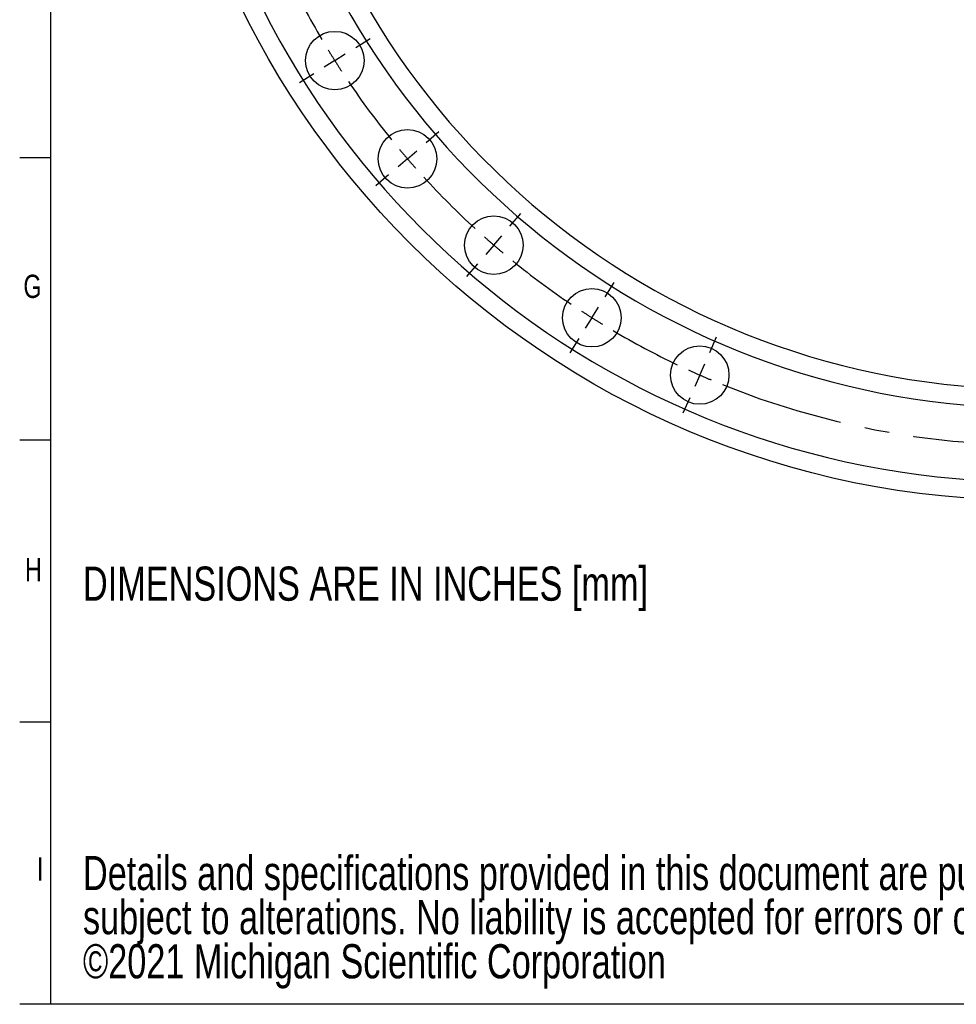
# Model space of a CAD drawing. Header units: inches. Extents: x 0.5 to 16.4, y 0.4 to 10.9.
# Tile 1 of 8: x 0.5 to 4.3, y 0.4 to 4.4. Entities that reach past the tile are written whole.
import ezdxf

# ---------------------------------------------------------------- set-up
doc = ezdxf.new("R2010")
doc.units = ezdxf.units.IN
doc.header["$MEASUREMENT"] = 0
doc.linetypes.add('CENTERX2', pattern=[0.8, 0.5, -0.1, 0.1, -0.1])
for name, color, linetype in [('BORDER', 1, 'Continuous'), ('CENTER', 151, 'CENTERX2'), ('DIMENSIONS', 150, 'Continuous'), ('OBJECT', 1, 'Continuous'), ('TEXT', 7, 'Continuous')]:
    doc.layers.add(name, color=color, linetype=linetype)
doc.styles.add('SLDTEXTSTYLE0', font='TXT', dxfattribs={"width": 0.75})
doc.dimstyles.new('SLDDIMSTYLE2', dxfattribs={"dimtxt": 0.137795, "dimasz": 0.156, "dimexe": 0, "dimexo": 0.0625, "dimgap": 0.034449, "dimtad": 0, "dimtih": 1, "dimtoh": 1, "dimdec": 3, "dimlfac": 2, "dimrnd": 1e-09, "dimzin": 4, "dimdsep": 46, "dimtxsty": 'SLDTEXTSTYLE0', "dimsah": 1, "dimcen": 0, "dimadec": 0, "dimazin": 1, "dimtfac": 1, "dimtdec": 3, "dimtofl": 0, "dimtmove": 0, "dimatfit": 3, "dimfxl": 0, "dimfrac": 2, "dimtolj": 1, "dimtzin": 12, "dimarcsym": 0})
doc.dimstyles.new('SLDDIMSTYLE3', dxfattribs={"dimtxt": 0.137795, "dimasz": 0.156, "dimexe": 0, "dimexo": 0.0625, "dimgap": 0.034449, "dimtad": 0, "dimtih": 1, "dimtoh": 1, "dimdec": 3, "dimlfac": 2, "dimrnd": 1e-09, "dimzin": 4, "dimdsep": 46, "dimtxsty": 'SLDTEXTSTYLE0', "dimsah": 1, "dimcen": 0, "dimadec": 0, "dimazin": 1, "dimtfac": 1, "dimtdec": 3, "dimtofl": 0, "dimtmove": 0, "dimatfit": 3, "dimfxl": 0, "dimfrac": 2, "dimtolj": 1, "dimtzin": 12, "dimarcsym": 0})

# ---------------------------------------------------------------- blocks, each defined once
blk = doc.blocks.new('SW_NOTE_0')
at = {"layer": 'DIMENSIONS', "color": 0, "char_height": 0.137795, "attachment_point": 1, "style": 'SLDTEXTSTYLE0'}
for s, insert in [('Details and specifications provided in this document are purely for informational purposes and are', (0, 0.1776)), ('subject to alterations. No liability is accepted for errors or omissions.', (0, -0.0005)), ('©2021 Michigan Scientific Corporation', (0, -0.1787))]:
    blk.add_mtext(s, dxfattribs=dict(at, insert=insert))
blk = doc.blocks.new('_D_2')
at = {"layer": 'DIMENSIONS'}
for p, q in [((6.74, 3.1543), (7.1726, 2.5879)), ((7.5265, 2.7864), (7.4846, 2.7864)), ((7.4846, 2.7864), (7.4846, 2.5676)), ((8.0865, 2.7864), (8.1285, 2.7864)), ((8.1285, 2.7864), (8.1285, 2.5676)), ((7.1726, 2.5879), (7.4226, 2.5879)), ((7.4846, 2.5676), (7.5265, 2.5676)), ((8.1285, 2.5676), (8.0865, 2.5676))]:
    blk.add_line(p, q, dxfattribs=at)
blk.add_solid([(6.74, 3.1543), (6.814, 3.0146), (6.8553, 3.0461)], dxfattribs=at)
at = {"layer": 'DIMENSIONS', "char_height": 0.1378, "attachment_point": 1, "style": 'SLDTEXTSTYLE0'}
for s, insert in [('360.68', (7.5265, 2.7452)), ('%%c', (7.4226, 2.5391)), ('14.200', (7.6304, 2.5391))]:
    blk.add_mtext(s, dxfattribs=dict(at, insert=insert))
blk = doc.blocks.new('_D_3')
at = {"layer": 'DIMENSIONS'}
for p, q in [((5.527, 3.0221), (5.8784, 1.9204)), ((6.2323, 2.1189), (6.1903, 2.1189)), ((6.1903, 2.1189), (6.1903, 1.9001)), ((6.7923, 2.1189), (6.8343, 2.1189)), ((6.8343, 2.1189), (6.8343, 1.9001)), ((5.8784, 1.9204), (6.1284, 1.9204)), ((6.1903, 1.9001), (6.2323, 1.9001)), ((6.8343, 1.9001), (6.7923, 1.9001))]:
    blk.add_line(p, q, dxfattribs=at)
blk.add_solid([(5.527, 3.0221), (5.5497, 2.8655), (5.5992, 2.8813)], dxfattribs=at)
at = {"layer": 'DIMENSIONS', "char_height": 0.1378, "attachment_point": 1, "style": 'SLDTEXTSTYLE0'}
for s, insert in [('314.96', (6.2323, 2.0778)), ('%%c', (6.1284, 1.8716)), ('12.400', (6.3362, 1.8716))]:
    blk.add_mtext(s, dxfattribs=dict(at, insert=insert))
blk = doc.blocks.new('SW_CENTERMARKSYMBOL_43')
at = {"layer": 'CENTER', "color": 0}
for p, q in [((-4.0666, -4.7643), (-4.009, -4.728)), ((-4.1512, -4.8177), (-4.1089, -4.791)), ((-4.1512, -4.8177), (-4.1935, -4.8444)), ((-4.2358, -4.871), (-4.2934, -4.9074)), ((-3.7823, -5.1486), (-3.7307, -5.1041)), ((-3.858, -5.2138), (-3.8202, -5.1812)), ((-3.858, -5.2138), (-3.8959, -5.2465)), ((-3.9338, -5.2791), (-3.9854, -5.3236)), ((-3.4443, -5.4866), (-3.3998, -5.435)), ((-3.5096, -5.5623), (-3.5422, -5.6002)), ((-3.5096, -5.5623), (-3.4769, -5.5244)), ((-3.5748, -5.6381), (-3.6193, -5.6897)), ((-3.06, -5.7709), (-3.0237, -5.7133)), ((-3.1134, -5.8555), (-3.0867, -5.8132)), ((-3.1134, -5.8555), (-3.1401, -5.8977)), ((-3.1668, -5.94), (-3.2031, -5.9976)), ((-2.638, -5.9953), (-2.6106, -5.9329)), ((-2.6783, -6.0868), (-2.6581, -6.0411)), ((-2.6783, -6.0868), (-2.6984, -6.1326)), ((-2.7185, -6.1784), (-2.746, -6.2407))]:
    blk.add_line(p, q, dxfattribs=at)
for start, end in [(205.4732, 210.5268), (211.3884, 212.25), (212.25, 213.1116), (213.9732, 219.0268), (219.8884, 220.75), (220.75, 221.6116), (222.4732, 227.5268), (228.3884, 229.25), (229.25, 230.1116), (230.9732, 236.0268), (236.8884, 237.75), (237.75, 238.6116), (239.4732, 244.5268), (245.3884, 246.25), (246.25, 247.1116), (247.9732, 292.0268)]:
    blk.add_arc((-1.3391, -3.0434), 3.325, start, end, dxfattribs=at)

msp = doc.modelspace()

# ---------------------------------------------------------------- linework, layer by layer
at = {"color": 1, "linetype": 'Continuous', "lineweight": 25}
for centre, radius in [((4.585138, 5.975514), 3.55), ((1.773093, 4.201246), 0.11811), ((2.066235, 3.805088), 0.11811), ((2.414712, 3.45661), 0.11811), ((2.81087, 3.163469), 0.11811), ((3.246006, 2.932103), 0.11811)]:
    msp.add_circle(centre, radius, dxfattribs=at)
for radius, start, end in [(3.1, 188.856783, 270), (3.475, 191.831605, 348.168395), (3.175, 192.962805, 347.037195)]:
    msp.add_arc((4.585138, 5.975514), radius, start, end, dxfattribs=at)
at = {"layer": 'BORDER'}
for p in [(0.626252, 10.642073), (16.376252, 0.392073)]:
    msp.add_line(p, (0.626252, 0.392073), dxfattribs=at)
at = {"layer": 'OBJECT'}
for p, q in [((0.626252, 3.808739), (0.501252, 3.808739)), ((0.626252, 2.66985), (0.501252, 2.66985)), ((0.626252, 1.530961), (0.501252, 1.530961)), ((0.626252, 0.392072), (0.501252, 0.392072))]:
    msp.add_line(p, q, dxfattribs=at)

# ---------------------------------------------------------------- block references
at = {"layer": 'CENTER'}
msp.add_blockref('SW_CENTERMARKSYMBOL_43', (5.924271, 9.018925), dxfattribs=at)
at = {"layer": 'DIMENSIONS'}
msp.add_blockref('SW_NOTE_0', (0.756787, 0.813355), dxfattribs=at)

# ---------------------------------------------------------------- texts
at = {"layer": 'DIMENSIONS', "insert": (0.756787, 2.158955), "char_height": 0.13779528, "attachment_point": 1, "style": 'SLDTEXTSTYLE0'}
msp.add_mtext('DIMENSIONS ARE IN INCHES [mm]', dxfattribs=at)
at = {"layer": 'TEXT', "char_height": 0.09375, "attachment_point": 1, "style": 'SLDTEXTSTYLE0'}
for s, insert in [('G', (0.516246, 3.337084)), ('G', (0.516246, 3.337084)), ('H', (0.522972, 2.193742)), ('H', (0.522972, 2.193742)), ('I', (0.571154, 0.985065)), ('I', (0.571154, 0.985065))]:
    msp.add_mtext(s, dxfattribs=dict(at, insert=insert))

# ---------------------------------------------------------------- dimensions: what is measured, and where the dimension line sits
at = {"layer": 'DIMENSIONS'}
for p1, p2, dimstyle, picture, middle in [((3.643233, 8.928955), (5.527043, 3.022073), 'SLDDIMSTYLE3', '_D_3', (6.512275, 1.920432)), ((2.430284, 8.796702), (6.739993, 3.154326), 'SLDDIMSTYLE2', '_D_2', (7.806535, 2.587898))]:
    dim = msp.add_diameter_dim_2p(p1=p1, p2=p2, dimstyle=dimstyle, dxfattribs=at)
    dim.commit()
    dim.dimension.update_dxf_attribs({"geometry": picture, "text_midpoint": middle, "dimtype": 163})

doc.saveas('drawing.dxf')
